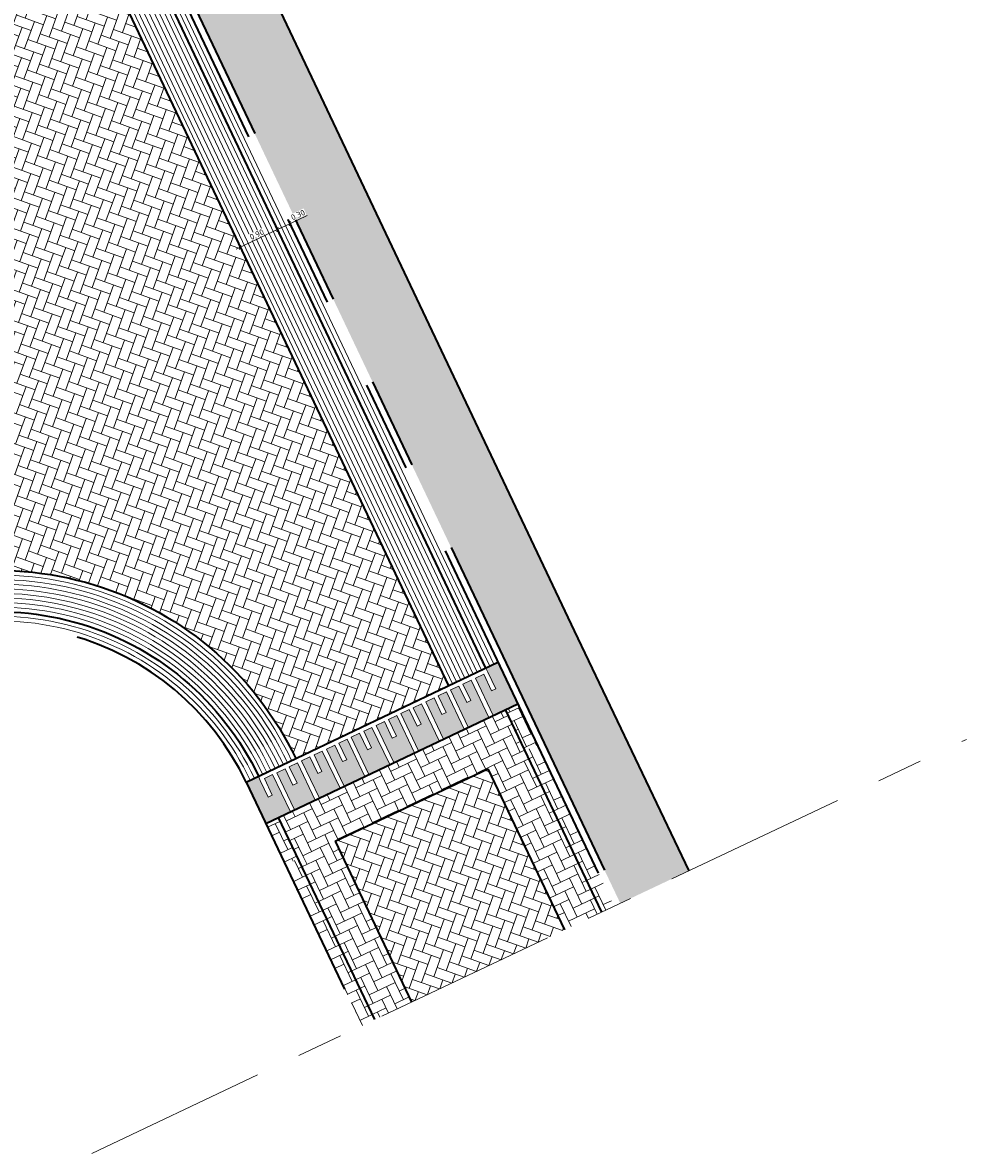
# Model space of a CAD drawing. Header units: metres. Extents: x 199937 to 201628, y 374508 to 375260.
# Tile 5 of 183: x 200361 to 200382, y 374767 to 374792. Entities that reach past the tile are written whole.
import ezdxf

# ---------------------------------------------------------------- set-up
doc = ezdxf.new("R2010")
doc.units = ezdxf.units.M
doc.linetypes.add('VH-TROTTOIRBAND_130-150', pattern=[15, 5, -2, 2, -2, 2, -2])
doc.linetypes.add('XX-AFBREEK', pattern=[7, 4, -1, 1, -1])
for name, color, linetype, lineweight in [('031___CL_DREMPEL TALUD', 250, 'Continuous', 18), ('N-WE-VH-DREMPEL-G', 30, 'Continuous', 35), ('N-WE-VH-GOOT-G', 170, 'Continuous', 35), ('N-WE-VH-KANTOPSLUITING_TROTTOIRBAND_130 150-G', 210, 'VH-TROTTOIRBAND_130-150', 35), ('N-WE-VH-VERHARDING_TEGEL-A', 252, 'Continuous', 18), ('N-WE-VH-VERHARDING_TEGEL-G', 252, 'Continuous', 35), ('N-WE-VH-VERKEERSTEGEL-G', 7, 'Continuous', 35), ('X-XX-AL-AFBREEKLIJN-G', 7, 'XX-AFBREEK', 18), ('X-XX-AL-DETAIL1-G', 7, 'Continuous', 18), ('X-XX-AL-M', 7, 'Continuous', 18)]:
    doc.layers.add(name, color=color, linetype=linetype, lineweight=lineweight)
for name, color, linetype, lineweight, true_color in [('N-WE-VH-VERHARDING_BETONSTRAATSTEEN-V', 7, 'Continuous', 18, 0xcdcdcd), ('N-WE-VH-VERHARDING_BETONSTRAATSTEEN_HEIDE-A', 7, 'Continuous', 0, 0x986657), ('N-WE-VH-VERHARDING_BETONSTRAATSTEEN_ROOD-A', 7, 'Continuous', 0, 0xa92c0a)]:
    doc.layers.add(name, color=color, linetype=linetype, lineweight=lineweight, true_color=true_color)
doc.styles.add('NLCS-ISO-M50-T25', font='NLCS-ISO.ttf', dxfattribs={"height": 0.125})
doc.dimstyles.new('NLCS-M50-T25-SCHRAP_L2_H1', dxfattribs={"dimscale": 0.05, "dimtxt": 2.5, "dimasz": 1.4, "dimexe": 2, "dimexo": 2, "dimgap": 0.7, "dimtad": 1, "dimzin": 0, "dimdsep": 46, "dimtxsty": 'NLCS-ISO-M50-T25', "dimblk": 'OBLIQUE', "dimcen": 0, "dimdle": 2, "dimclrd": 256, "dimclre": 256, "dimclrt": 256, "dimadec": 1, "dimazin": 0, "dimtfac": 1, "dimtdec": 3, "dimtofl": 0, "dimtmove": 0, "dimatfit": 3, "dimldrblk": 'OBLIQUE', "dimfxl": 2, "dimfxlon": 1, "dimtfillclr": 256, "dimtolj": 1, "dimtzin": 0, "dimlwd": -1, "dimlwe": -1, "dimarcsym": 0})
pattern_1 = [(205.453005, (201485.4464, 374866.7403), (-0.099365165, -0.279868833), [0.63, -0.21]), (115.453005, (201485.6269, 374866.36106), (-0.099365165, -0.279868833), [0.63, -0.21])]
pattern_2 = [(205.453005, (201471.4255, 374906.87182), (-0.099365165, -0.279868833), [0.63, -0.21]), (115.453005, (201471.606, 374906.49258), (-0.099365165, -0.279868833), [0.63, -0.21])]

# ---------------------------------------------------------------- blocks, each defined once
blk = doc.blocks.new('*U16')
at = {"flags": 128}
for points in [[(-2.75, -0.1), (-2.75, -0.5)], [(-2.65, -0.1), (-2.65, -0.5)], [(-2.65, -0.1), (-2.45, -0.1)], [(-2.45, -0.1), (-2.45, -1)], [(-2.35, -0.1), (-2.35, -1)], [(-2.35, -0.1), (-2.15, -0.1)], [(-2.15, -0.1), (-2.15, -0.5)], [(-2.05, -0.1), (-2.05, -0.5)], [(-2.05, -0.1), (-1.85, -0.1)], [(-1.85, -0.1), (-1.85, -1)], [(-1.75, -0.1), (-1.75, -1)], [(-1.75, -0.1), (-1.55, -0.1)], [(-1.55, -0.1), (-1.55, -0.5)], [(-1.45, -0.1), (-1.45, -0.5)], [(-1.45, -0.1), (-1.25, -0.1)], [(-1.25, -0.1), (-1.25, -1)], [(-1.15, -0.1), (-1.15, -1)], [(-1.15, -0.1), (-0.95, -0.1)], [(-0.95, -0.1), (-0.95, -0.5)], [(-0.85, -0.1), (-0.65, -0.1)], [(-0.85, -0.1), (-0.85, -0.5)], [(-0.65, -0.1), (-0.65, -1)], [(-0.55, -0.1), (-0.35, -0.1)], [(-0.55, -0.1), (-0.55, -1)], [(-0.35, -0.1), (-0.35, -0.5)], [(-0.25, -0.1), (-0.05, -0.1)], [(-0.25, -0.1), (-0.25, -0.5)], [(-0.05, -0.1), (-0.05, -1)], [(0.05, -0.1), (0.25, -0.1)], [(0.05, -0.1), (0.05, -1)], [(0.25, -0.1), (0.25, -0.5)], [(0.35, -0.1), (0.55, -0.1)], [(0.35, -0.1), (0.35, -0.5)], [(0.55, -0.1), (0.55, -1)], [(0.65, -0.1), (0.65, -1)], [(0.65, -0.1), (0.85, -0.1)], [(0.85, -0.1), (0.85, -0.5)], [(0.95, -0.1), (0.95, -0.5)], [(0.95, -0.1), (1.15, -0.1)], [(1.15, -0.1), (1.15, -1)], [(1.25, -0.1), (1.45, -0.1)], [(1.25, -0.1), (1.25, -1)], [(1.45, -0.1), (1.45, -0.5)], [(1.55, -0.1), (1.55, -0.5)], [(1.55, -0.1), (1.75, -0.1)], [(1.75, -0.1), (1.75, -1)], [(1.85, -0.1), (2.05, -0.1)], [(1.85, -0.1), (1.85, -1)], [(2.05, -0.1), (2.05, -0.5)], [(2.15, -0.1), (2.15, -0.5)], [(2.15, -0.1), (2.35, -0.1)], [(2.35, -0.1), (2.35, -1)], [(2.45, -0.1), (2.65, -0.1)], [(2.45, -0.1), (2.45, -1)], [(2.65, -0.1), (2.65, -0.5)], [(2.75, -0.1), (2.75, -0.5)], [(-2.65, -0.5), (-2.75, -0.5)], [(-2.05, -0.5), (-2.15, -0.5)], [(-1.45, -0.5), (-1.55, -0.5)], [(-0.85, -0.5), (-0.95, -0.5)], [(-0.25, -0.5), (-0.35, -0.5)], [(0.35, -0.5), (0.25, -0.5)], [(0.95, -0.5), (0.85, -0.5)], [(1.55, -0.5), (1.45, -0.5)], [(2.15, -0.5), (2.05, -0.5)], [(2.75, -0.5), (2.65, -0.5)], [(-2.45, -1), (-2.35, -1)], [(-1.85, -1), (-1.75, -1)], [(-1.25, -1), (-1.15, -1)], [(-0.65, -1), (-0.55, -1)], [(-0.05, -1), (0.05, -1)], [(0.55, -1), (0.65, -1)], [(1.15, -1), (1.25, -1)], [(1.75, -1), (1.85, -1)], [(2.35, -1), (2.45, -1)]]:
    blk.add_lwpolyline(points, dxfattribs=at)
blk = doc.blocks.new('*U17')
at = {"flags": 128}
for points in [[(-2.75, -0.1), (-2.75, -0.5)], [(-2.65, -0.1), (-2.65, -0.5)], [(-2.65, -0.1), (-2.45, -0.1)], [(-2.45, -0.1), (-2.45, -1)], [(-2.35, -0.1), (-2.35, -1)], [(-2.35, -0.1), (-2.15, -0.1)], [(-2.15, -0.1), (-2.15, -0.5)], [(-2.05, -0.1), (-2.05, -0.5)], [(-2.05, -0.1), (-1.85, -0.1)], [(-1.85, -0.1), (-1.85, -1)], [(-1.75, -0.1), (-1.75, -1)], [(-1.75, -0.1), (-1.55, -0.1)], [(-1.55, -0.1), (-1.55, -0.5)], [(-1.45, -0.1), (-1.45, -0.5)], [(-1.45, -0.1), (-1.25, -0.1)], [(-1.25, -0.1), (-1.25, -1)], [(-1.15, -0.1), (-1.15, -1)], [(-1.15, -0.1), (-0.95, -0.1)], [(-0.95, -0.1), (-0.95, -0.5)], [(-0.85, -0.1), (-0.65, -0.1)], [(-0.85, -0.1), (-0.85, -0.5)], [(-0.65, -0.1), (-0.65, -1)], [(-0.55, -0.1), (-0.35, -0.1)], [(-0.55, -0.1), (-0.55, -1)], [(-0.35, -0.1), (-0.35, -0.5)], [(-0.25, -0.1), (-0.05, -0.1)], [(-0.25, -0.1), (-0.25, -0.5)], [(-0.05, -0.1), (-0.05, -1)], [(0.05, -0.1), (0.25, -0.1)], [(0.05, -0.1), (0.05, -1)], [(0.25, -0.1), (0.25, -0.5)], [(0.35, -0.1), (0.55, -0.1)], [(0.35, -0.1), (0.35, -0.5)], [(0.55, -0.1), (0.55, -1)], [(0.65, -0.1), (0.65, -1)], [(0.65, -0.1), (0.85, -0.1)], [(0.85, -0.1), (0.85, -0.5)], [(0.95, -0.1), (0.95, -0.5)], [(0.95, -0.1), (1.15, -0.1)], [(1.15, -0.1), (1.15, -1)], [(1.25, -0.1), (1.45, -0.1)], [(1.25, -0.1), (1.25, -1)], [(1.45, -0.1), (1.45, -0.5)], [(1.55, -0.1), (1.55, -0.5)], [(1.55, -0.1), (1.75, -0.1)], [(1.75, -0.1), (1.75, -1)], [(1.85, -0.1), (2.05, -0.1)], [(1.85, -0.1), (1.85, -1)], [(2.05, -0.1), (2.05, -0.5)], [(2.15, -0.1), (2.15, -0.5)], [(2.15, -0.1), (2.35, -0.1)], [(2.35, -0.1), (2.35, -1)], [(2.45, -0.1), (2.65, -0.1)], [(2.45, -0.1), (2.45, -1)], [(2.65, -0.1), (2.65, -0.5)], [(2.75, -0.1), (2.75, -0.5)], [(-2.65, -0.5), (-2.75, -0.5)], [(-2.05, -0.5), (-2.15, -0.5)], [(-1.45, -0.5), (-1.55, -0.5)], [(-0.85, -0.5), (-0.95, -0.5)], [(-0.25, -0.5), (-0.35, -0.5)], [(0.35, -0.5), (0.25, -0.5)], [(0.95, -0.5), (0.85, -0.5)], [(1.55, -0.5), (1.45, -0.5)], [(2.15, -0.5), (2.05, -0.5)], [(2.75, -0.5), (2.65, -0.5)], [(-2.45, -1), (-2.35, -1)], [(-1.85, -1), (-1.75, -1)], [(-1.25, -1), (-1.15, -1)], [(-0.65, -1), (-0.55, -1)], [(-0.05, -1), (0.05, -1)], [(0.55, -1), (0.65, -1)], [(1.15, -1), (1.25, -1)], [(1.75, -1), (1.85, -1)], [(2.35, -1), (2.45, -1)]]:
    blk.add_lwpolyline(points, dxfattribs=at)
blk = doc.blocks.new('_Oblique')
at = {"color": 0, "linetype": 'ByBlock', "lineweight": -2}
blk.add_line((-0.5, -0.5), (0.5, 0.5), dxfattribs=at)
blk = doc.blocks.new('*D35')
at = {"layer": 'Defpoints', "color": 0, "transparency": 16777216}
for p in [(200366.601, 374787.232), (200366.601, 374787.232), (200365.788, 374786.846)]:
    blk.add_point(p, dxfattribs=at)
at = {"layer": 'X-XX-AL-M', "transparency": 16777216}
for p, q in [((200365.697, 374786.803), (200366.691, 374787.275)), ((200366.601, 374787.232), (200366.644, 374787.142)), ((200365.788, 374786.846), (200365.83, 374786.756))]:
    blk.add_line(p, q, dxfattribs=at)
at = {"layer": 'X-XX-AL-M', "transparency": 16777216, "xscale": 0.06999999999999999, "yscale": 0.06999999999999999, "zscale": 0.06999999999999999}
for p, rotation in [((200366.601, 374787.232), 25.38434011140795), ((200365.788, 374786.846), 205.384340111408)]:
    blk.add_blockref('_Oblique', p, dxfattribs=dict(at, rotation=rotation))
at = {"layer": 'X-XX-AL-M', "transparency": 16777216, "insert": (200366.152, 374787.127), "char_height": 0.125, "attachment_point": 5, "rotation": 25.3843, "style": 'NLCS-ISO-M50-T25', "bg_fill": 3, "box_fill_scale": 1.1, "bg_fill_color": 256, "bg_fill_true_color": 13158600, "bg_fill_transparency": 0}
blk.add_mtext('\\A1;0.90', dxfattribs=at)
blk = doc.blocks.new('*D36')
at = {"layer": 'Defpoints', "color": 0, "transparency": 16777216}
blk.add_point((200366.601, 374787.232), dxfattribs=at)
at = {"layer": 'X-XX-AL-M', "transparency": 16777216}
for p, q in [((200366.872, 374787.361), (200367.247, 374787.539)), ((200366.51, 374787.189), (200366.872, 374787.361)), ((200366.601, 374787.232), (200366.558, 374787.322)), ((200366.872, 374787.361), (200366.829, 374787.451))]:
    blk.add_line(p, q, dxfattribs=at)
at = {"layer": 'X-XX-AL-M', "transparency": 16777216, "xscale": 0.06999999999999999, "yscale": 0.06999999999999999, "zscale": 0.06999999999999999}
for p, rotation in [((200366.601, 374787.232), 205.3846927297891), ((200366.872, 374787.361), 25.38469272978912)]:
    blk.add_blockref('_Oblique', p, dxfattribs=dict(at, rotation=rotation))
at = {"layer": 'X-XX-AL-M', "transparency": 16777216, "insert": (200367.049, 374787.553), "char_height": 0.125, "attachment_point": 5, "rotation": 25.3847, "style": 'NLCS-ISO-M50-T25', "bg_fill": 3, "box_fill_scale": 1.1, "bg_fill_color": 256, "bg_fill_true_color": 13158600, "bg_fill_transparency": 0}
blk.add_mtext('\\A1;0.30', dxfattribs=at)
at = {"layer": 'Defpoints', "color": 0, "transparency": 16777216}
blk.add_point((200366.872, 374787.361), dxfattribs=at)
blk.add_point((200366.872, 374787.361), dxfattribs=at)

msp = doc.modelspace()

# ---------------------------------------------------------------- hatches: boundary and pattern name
at = {"layer": 'N-WE-VH-VERHARDING_BETONSTRAATSTEEN-V'}
h = msp.add_hatch(color=252, dxfattribs=at)
h.dxf.hatch_style = 1
h.paths.add_polyline_path([(200371.453, 374777.706), (200371.413, 374777.789), (200371.148, 374777.663), (200371.191, 374777.573), (200371.363, 374777.212), (200371.273, 374777.169), (200371.101, 374777.53), (200370.92, 374777.444), (200371.307, 374776.631), (200371.843, 374776.886)])
h = msp.add_hatch(color=252, dxfattribs=at)
h.dxf.hatch_style = 1
h.paths.add_polyline_path([(200370.83, 374777.401), (200370.649, 374777.315), (200370.821, 374776.954), (200370.731, 374776.911), (200370.559, 374777.272), (200370.378, 374777.186), (200370.765, 374776.373), (200371.217, 374776.588)])
h = msp.add_hatch(color=252, dxfattribs=at)
h.dxf.hatch_style = 1
h.paths.add_polyline_path([(200370.288, 374777.143), (200370.108, 374777.057), (200370.279, 374776.696), (200370.189, 374776.653), (200370.017, 374777.014), (200369.837, 374776.928), (200370.223, 374776.115), (200370.675, 374776.33)])
h = msp.add_hatch(color=252, dxfattribs=at)
h.dxf.hatch_style = 1
h.paths.add_polyline_path([(200369.746, 374776.885), (200369.566, 374776.799), (200369.738, 374776.438), (200369.647, 374776.395), (200369.476, 374776.756), (200369.295, 374776.67), (200369.682, 374775.858), (200370.133, 374776.072)])
h = msp.add_hatch(color=252, dxfattribs=at)
h.dxf.hatch_style = 1
h.paths.add_polyline_path([(200369.205, 374776.627), (200369.024, 374776.541), (200369.196, 374776.18), (200369.106, 374776.137), (200368.934, 374776.498), (200368.753, 374776.412), (200369.14, 374775.6), (200369.591, 374775.815)])
h = msp.add_hatch(color=252, dxfattribs=at)
h.dxf.hatch_style = 1
h.paths.add_polyline_path([(200368.663, 374776.369), (200368.482, 374776.283), (200368.654, 374775.922), (200368.564, 374775.879), (200368.392, 374776.24), (200368.211, 374776.154), (200368.598, 374775.342), (200369.05, 374775.557)])
h = msp.add_hatch(color=252, dxfattribs=at)
h.dxf.hatch_style = 1
h.paths.add_polyline_path([(200368.121, 374776.111), (200367.941, 374776.026), (200368.112, 374775.664), (200368.022, 374775.621), (200367.85, 374775.983), (200367.67, 374775.897), (200368.056, 374775.084), (200368.508, 374775.299)])
h = msp.add_hatch(color=252, dxfattribs=at)
h.dxf.hatch_style = 1
h.paths.add_polyline_path([(200367.579, 374775.854), (200367.399, 374775.768), (200367.571, 374775.407), (200367.48, 374775.364), (200367.308, 374775.725), (200367.128, 374775.639), (200367.515, 374774.826), (200367.966, 374775.041)])
h = msp.add_hatch(color=252, dxfattribs=at)
h.dxf.hatch_style = 1
h.paths.add_polyline_path([(200367.038, 374775.596), (200366.857, 374775.51), (200367.029, 374775.149), (200366.939, 374775.106), (200366.767, 374775.467), (200366.586, 374775.381), (200366.973, 374774.568), (200367.424, 374774.783)])
h = msp.add_hatch(color=252, dxfattribs=at)
h.dxf.hatch_style = 1
h.paths.add_polyline_path([(200366.496, 374775.338), (200366.315, 374775.252), (200366.487, 374774.891), (200366.397, 374774.848), (200366.225, 374775.209), (200366.188, 374775.302), (200365.917, 374775.173), (200366.347, 374774.27), (200366.883, 374774.525)])
at = {"layer": 'N-WE-VH-VERHARDING_BETONSTRAATSTEEN_HEIDE-A', "true_color": 0x986657}
h = msp.add_hatch(dxfattribs=at)
h.set_pattern_fill('AVH-HEI_BSS_KEIFRMT_KEPER-SO', color=25, scale=2, angle=205.453, pattern_type=2)
h.set_pattern_definition(pattern_1)
h.paths.add_polyline_path([(200372.002, 374775.854), (200371.572, 374776.757), (200366.618, 374774.399), (200367.047, 374773.496)])
h = msp.add_hatch(dxfattribs=at)
h.set_pattern_fill('AVH-HEI_BSS_KEIFRMT_KEPER-SO', color=25, scale=2, angle=205.453, pattern_type=2)
h.set_pattern_definition(pattern_2)
h.paths.add_polyline_path([(200371.843, 374776.886), (200371.572, 374776.757), (200372.002, 374775.854), (200372.273, 374775.983)])
h = msp.add_hatch(dxfattribs=at)
h.set_pattern_fill('AVH-HEI_BSS_KEIFRMT_KEPER-SO', color=25, scale=2, angle=205.453, pattern_type=2)
h.set_pattern_definition(pattern_1)
h.paths.add_polyline_path([(200373.675, 374772.338), (200373.947, 374772.467), (200372.273, 374775.983), (200372.002, 374775.854)])
h = msp.add_hatch(dxfattribs=at)
h.set_pattern_fill('AVH-HEI_BSS_KEIFRMT_KEPER-SO', color=25, scale=2, angle=205.453, pattern_type=2)
h.set_pattern_definition(pattern_1)
h.paths.add_polyline_path([(200372.862, 374771.953), (200373.675, 374772.338), (200372.002, 374775.854), (200371.189, 374775.468)])
h = msp.add_hatch(dxfattribs=at)
h.set_pattern_fill('AVH-HEI_BSS_KEIFRMT_KEPER-SO', color=25, scale=2, angle=205.453, pattern_type=2)
h.set_pattern_definition(pattern_2)
h.paths.add_polyline_path([(200366.618, 374774.399), (200366.347, 374774.27), (200366.776, 374773.367), (200367.047, 374773.496)])
h = msp.add_hatch(dxfattribs=at)
h.set_pattern_fill('AVH-HEI_BSS_KEIFRMT_KEPER-SO', color=25, scale=2, angle=205.453, pattern_type=2)
h.set_pattern_definition(pattern_1)
h.paths.add_polyline_path([(200368.716, 374769.991), (200369.529, 374770.376), (200367.86, 374773.883), (200367.047, 374773.496)])
h = msp.add_hatch(dxfattribs=at)
h.set_pattern_fill('AVH-HEI_BSS_KEIFRMT_KEPER-SO', color=25, scale=2, angle=205.453, pattern_type=2)
h.set_pattern_definition(pattern_1)
h.paths.add_polyline_path([(200368.445, 374769.862), (200368.716, 374769.991), (200367.047, 374773.496), (200366.776, 374773.367)])
at = {"layer": 'N-WE-VH-VERHARDING_BETONSTRAATSTEEN_ROOD-A'}
h = msp.add_hatch(dxfattribs=at)
h.set_pattern_fill('AVH-ROO_BSS_KEIFRMT_KEPER-SO', color=36, scale=2, angle=-19.7417, pattern_type=2)
h.set_pattern_definition([(340.258326, (201380.83644, 375114.1943), (0.26859106, 0.126723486), [0.63, -0.21]), (250.258326, (201380.97831, 375114.58962), (0.26859106, 0.126723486), [0.63, -0.21])])
h.paths.add_polyline_path([(200362.737, 374793.275), (200359.392, 374791.682, -0.372381), (200356.891, 374782.602), (200354.762, 374781.179), (200356.499, 374778.581, -0.457318), (200367, 374775.689), (200370.33, 374777.274)])
h = msp.add_hatch(dxfattribs=at)
h.set_pattern_fill('AVH-ROO_BSS_KEIFRMT_KEPER-SO', color=36, scale=2, angle=160.453, pattern_type=2)
h.set_pattern_definition([(160.45300519, (0, 0), (-0.2681589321, -0.12763536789), [0.63, -0.21]), (70.45300519, (-0.14052, -0.3958), (-0.2681589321, -0.12763536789), [0.63, -0.21])])
h.paths.add_polyline_path([(200369.529, 374770.376), (200372.862, 374771.953), (200371.189, 374775.468), (200367.86, 374773.883)])
at = {"layer": 'N-WE-VH-VERHARDING_TEGEL-A'}
h = msp.add_hatch(dxfattribs=at)
h.set_pattern_fill('AVH-TEGEL_300X300_HALFST-SO', color=256, scale=5, angle=115.443, pattern_type=2)
h.set_pattern_definition([(115.44303439, (0, 0), (-0.26433598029, 0.206461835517), [0.3, -0.3]), (205.44303439, (0, 0), (0.12888405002, -0.27090386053), [])])
h.paths.add_polyline_path([(200361.383, 374803.101), (200359.899, 374802.379), (200363.961, 374793.845), (200371.588, 374777.771), (200374.082, 374772.531), (200375.574, 374773.237), (200373.079, 374778.479), (200365.451, 374794.553)])

# ---------------------------------------------------------------- linework, layer by layer
at = {"layer": 'N-WE-VH-DREMPEL-G'}
for points in [[(200365.917, 374775.173), (200371.413, 374777.789)], [(200367.86, 374773.883), (200371.189, 374775.468)]]:
    msp.add_lwpolyline(points, dxfattribs=at)
at = {"layer": 'N-WE-VH-GOOT-G'}
for points in [[(200363.556, 374793.648), (200371.142, 374777.66)], [(200371.572, 374776.757), (200373.675, 374772.339)], [(200366.618, 374774.399), (200368.716, 374769.991)]]:
    msp.add_lwpolyline(points, dxfattribs=at)
msp.add_lwpolyline([(200356.999, 374777.832, -0.457318), (200366.188, 374775.302)], format="xyb", dxfattribs=at)
at = {"layer": 'N-WE-VH-KANTOPSLUITING_TROTTOIRBAND_130 150-G'}
for points in [[(200359.899, 374802.379), (200363.961, 374793.845), (200371.588, 374777.771), (200374.082, 374772.531)], [(200363.827, 374793.776), (200371.453, 374777.706)], [(200371.453, 374777.706), (200373.947, 374772.467)]]:
    msp.add_lwpolyline(points, dxfattribs=at)
msp.add_lwpolyline([(200351.578, 374773.849), (200357.165, 374777.583, -0.457318), (200365.917, 374775.173), (200368.445, 374769.862)], format="xyb", dxfattribs=at)
at = {"layer": 'N-WE-VH-VERHARDING_TEGEL-G'}
msp.add_lwpolyline([(200361.383, 374803.101), (200365.451, 374794.553), (200373.079, 374778.479), (200375.574, 374773.237)], dxfattribs=at)
at = {"layer": 'N-WE-VH-VERKEERSTEGEL-G'}
msp.add_lwpolyline([(200356.499, 374778.581, -0.457318), (200367, 374775.689)], format="xyb", dxfattribs=at)
for points in [[(200366.347, 374774.27), (200371.843, 374776.886)], [(200371.189, 374775.468), (200372.862, 374771.953)], [(200367.86, 374773.883), (200369.529, 374770.376)]]:
    msp.add_lwpolyline(points, dxfattribs=at)
at = {"layer": 'X-XX-AL-AFBREEKLIJN-G'}
msp.add_lwpolyline([(200362.551, 374767.073), (200381.634, 374776.106)], dxfattribs=at)
at = {"layer": 'X-XX-AL-DETAIL1-G'}
for points in [[(200363.647, 374793.691), (200371.233, 374777.703)], [(200363.737, 374793.733), (200371.323, 374777.746)], [(200363.105, 374793.433), (200370.691, 374777.445)], [(200363.195, 374793.476), (200370.781, 374777.488)], [(200363.285, 374793.519), (200370.872, 374777.531)], [(200363.376, 374793.562), (200370.962, 374777.574)], [(200363.466, 374793.605), (200371.052, 374777.617)], [(200362.834, 374793.305), (200370.42, 374777.317)], [(200362.924, 374793.348), (200370.511, 374777.36)], [(200363.014, 374793.39), (200370.601, 374777.403)], [(200371.191, 374777.573), (200371.148, 374777.663)], [(200366.225, 374775.209), (200366.188, 374775.302)]]:
    msp.add_lwpolyline(points, dxfattribs=at)
for points in [[(200356.554, 374778.498, -0.457318), (200366.91, 374775.646)], [(200356.61, 374778.414, -0.457318), (200366.82, 374775.603)], [(200356.665, 374778.331, -0.457318), (200366.73, 374775.56)], [(200356.721, 374778.248, -0.457318), (200366.639, 374775.517)], [(200356.776, 374778.165, -0.457318), (200366.549, 374775.474)], [(200356.832, 374778.082, -0.457318), (200366.459, 374775.431)], [(200356.888, 374777.999, -0.457318), (200366.368, 374775.388)], [(200356.943, 374777.916, -0.457318), (200366.278, 374775.345)], [(200357.054, 374777.749, -0.457318), (200366.097, 374775.259)], [(200357.11, 374777.666, -0.457318), (200366.007, 374775.216)]]:
    msp.add_lwpolyline(points, format="xyb", dxfattribs=at)

# ---------------------------------------------------------------- block references
at = {"layer": '031___CL_DREMPEL TALUD'}
for name, p, rotation in [('*U17', (200361.065, 374792.478), 205.4523951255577), ('*U16', (200368.665, 374776.481), 25.45300519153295)]:
    msp.add_blockref(name, p, dxfattribs=dict(at, rotation=rotation))

# ---------------------------------------------------------------- next in the draw order: dimensions: what is measured, and where the dimension line sits
at = {"layer": 'X-XX-AL-M'}
dim = msp.add_aligned_dim(p1=(200365.788, 374786.846), p2=(200366.601, 374787.232), distance=0, dimstyle='NLCS-M50-T25-SCHRAP_L2_H1', override={"dimtfill": 1}, dxfattribs=at)
dim.commit()
dim.dimension.update_dxf_attribs({"geometry": '*D35', "text_midpoint": (200366.152, 374787.127)})

# ---------------------------------------------------------------- next in the draw order: dimensions: what is measured, and where the dimension line sits
dim = msp.add_aligned_dim(p1=(200366.601, 374787.232), p2=(200366.872, 374787.361), distance=0, dimstyle='NLCS-M50-T25-SCHRAP_L2_H1', override={"dimtfill": 1}, dxfattribs=at)
dim.commit()
dim.dimension.update_dxf_attribs({"geometry": '*D36', "text_midpoint": (200367.049, 374787.553)})

# ---------------------------------------------------------------- next in the draw order: linework, layer by layer
at = {"layer": 'N-WE-VH-VERKEERSTEGEL-G'}
msp.add_lwpolyline([(200362.743, 374793.262), (200370.33, 374777.274)], dxfattribs=at)

doc.saveas('drawing.dxf')
